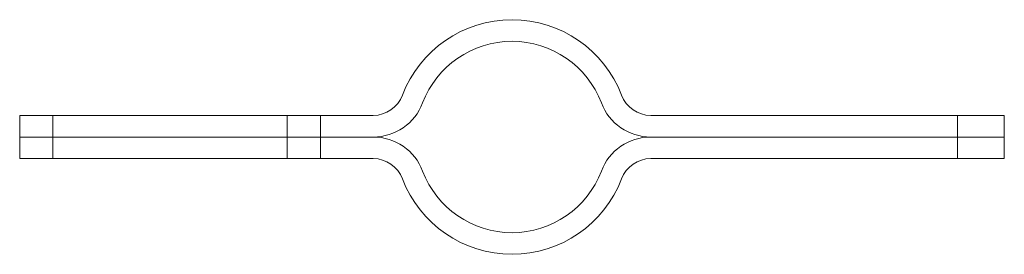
# Model space of a CAD drawing. Header units: inches. Extents: x -1.31 to 1.31, y -0.31 to 0.31.
import ezdxf

# ---------------------------------------------------------------- set-up
doc = ezdxf.new("R2010")
doc.units = ezdxf.units.IN
doc.header["$MEASUREMENT"] = 0

msp = doc.modelspace()

# ---------------------------------------------------------------- linework, layer by layer
at = {"color": 7, "linetype": 'Continuous', "lineweight": 15}
for p, q in [((-1.3125, 0.0575), (-1.3125, -0.0575)), ((-1.3125, 0.0575), (-0.3698, 0.0575)), ((-1.2241, 0.0575), (-1.2241, -0.0575)), ((-0.5991, -0.0575), (-0.5991, 0.0575)), ((-0.5107, 0.0575), (-0.5107, -0.0575)), ((0.3698, 0.0575), (1.3125, 0.0575)), ((1.1875, -0.0575), (1.1875, 0.0575)), ((1.3125, 0.0575), (1.3125, -0.0575)), ((-0.3698, 0), (-1.3125, 0)), ((0.3698, 0), (1.3125, 0)), ((-0.3698, -0.0575), (-1.3125, -0.0575)), ((0.3698, -0.0575), (1.3125, -0.0575))]:
    msp.add_line(p, q, dxfattribs=at)
for centre, radius, start, end in [((0, 0), 0.3125, 20.821, 159.179), ((0, 0), 0.255, 20.821, 159.179), ((-0.3698, 0.1406), 0.0831, 270, 339.179), ((0.3698, 0.1406), 0.0831, 200.821, 270), ((-0.3698, 0.1406), 0.1406, 270, 339.179), ((0.3698, 0.1406), 0.1406, 200.821, 270), ((-0.3698, -0.1406), 0.1406, 20.821, 90), ((0.3698, -0.1406), 0.1406, 90, 159.179), ((-0.3698, -0.1406), 0.0831, 20.821, 90), ((0.3698, -0.1406), 0.0831, 90, 159.179), ((0, 0), 0.255, 200.821, 339.179), ((0, 0), 0.3125, 200.821, 339.179)]:
    msp.add_arc(centre, radius, start, end, dxfattribs=at)

doc.saveas('drawing.dxf')
